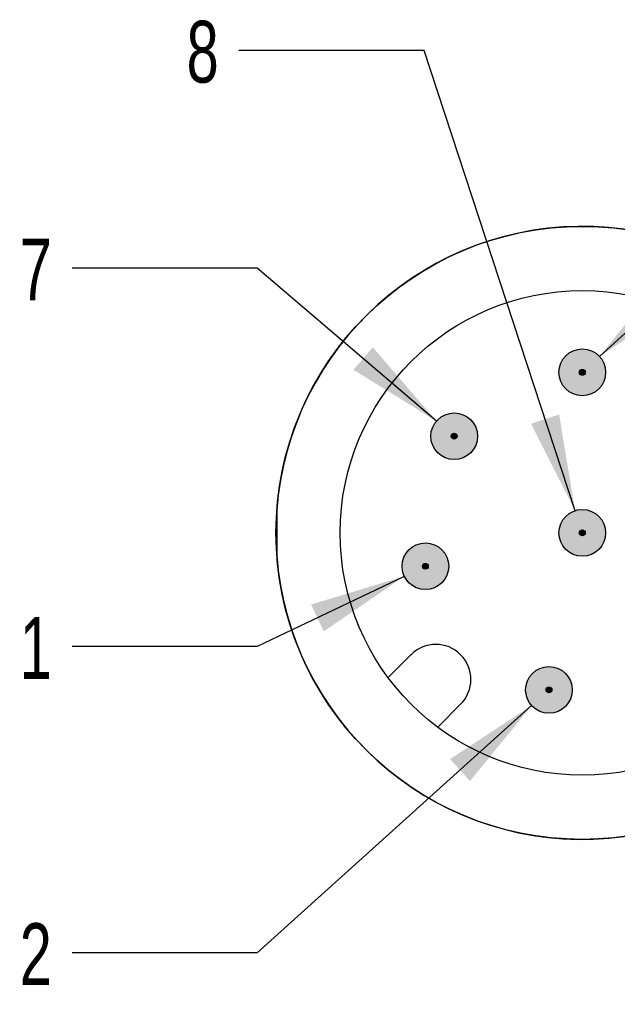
# Model space of a CAD drawing. Header units: millimetres. Extents: x 6 to 273, y 6 to 210.
# Tile 4 of 8: x 182 to 202, y 38 to 72. Entities that reach past the tile are written whole.
import ezdxf

# ---------------------------------------------------------------- set-up
doc = ezdxf.new("R2010")
doc.units = ezdxf.units.MM
doc.linetypes.add('SLD-Solid', pattern=[0])
doc.layers.add('DIMENSIONS', color=140, linetype='SLD-Solid', lineweight=25)
doc.layers.add('HATCH', color=6, linetype='SLD-Solid')
doc.layers.add('SLD-DEFPOINTS', color=7, linetype='Continuous')
doc.styles.add('SLDTEXTSTYLE0', font='TXT', dxfattribs={"width": 0.7})
doc.dimstyles.new('SLDDIMSTYLE5', dxfattribs={"dimtxt": 2.158008, "dimasz": 3.302, "dimexe": 0, "dimexo": 0.0625, "dimgap": 0.539502, "dimtad": 0, "dimtih": 1, "dimtoh": 1, "dimdec": 1, "dimlfac": 0.5, "dimrnd": 1e-09, "dimzin": 12, "dimdsep": 46, "dimtxsty": 'SLDTEXTSTYLE0', "dimsah": 1, "dimcen": 0, "dimadec": 0, "dimazin": 3, "dimtfac": 1, "dimtdec": 1, "dimtofl": 0, "dimtmove": 0, "dimatfit": 3, "dimfxl": 0, "dimfrac": 2, "dimtolj": 1, "dimtzin": 12, "dimarcsym": 0})

# ---------------------------------------------------------------- blocks, each defined once
blk = doc.blocks.new('_D_8')
at = {"layer": 'DIMENSIONS'}
for p, q in [((199.339, 48.296), (189.936, 39.825)), ((189.936, 39.825), (183.586, 39.825))]:
    blk.add_line(p, q, dxfattribs=at)
blk.add_solid([(199.339, 48.296), (196.545, 46.463), (197.225, 45.708)], dxfattribs=at)
at = {"layer": 'DIMENSIONS', "insert": (181.79, 40.839), "char_height": 2.117, "attachment_point": 1, "style": 'SLDTEXTSTYLE0'}
blk.add_mtext('2', dxfattribs=at)
blk = doc.blocks.new('_D_9')
at = {"layer": 'DIMENSIONS'}
for p, q in [((194.975, 52.722), (189.936, 50.314)), ((189.936, 50.314), (183.586, 50.314))]:
    blk.add_line(p, q, dxfattribs=at)
blk.add_solid([(194.975, 52.722), (191.777, 51.757), (192.215, 50.84)], dxfattribs=at)
at = {"layer": 'DIMENSIONS', "insert": (181.79, 51.327), "char_height": 2.117, "attachment_point": 1, "style": 'SLDTEXTSTYLE0'}
blk.add_mtext('1', dxfattribs=at)
blk = doc.blocks.new('_D_13')
at = {"layer": 'DIMENSIONS'}
for p, q in [((201.666, 60.252), (213.097, 70.74)), ((213.097, 70.74), (219.447, 70.74))]:
    blk.add_line(p, q, dxfattribs=at)
blk.add_solid([(201.666, 60.252), (204.442, 62.11), (203.756, 62.858)], dxfattribs=at)
at = {"layer": 'DIMENSIONS', "insert": (219.447, 71.754), "char_height": 2.117, "attachment_point": 1, "style": 'SLDTEXTSTYLE0'}
blk.add_mtext('6', dxfattribs=at)
blk = doc.blocks.new('_D_14')
at = {"layer": 'DIMENSIONS'}
for p, q in [((189.936, 63.277), (183.586, 63.277)), ((196.075, 58.04), (189.936, 63.277))]:
    blk.add_line(p, q, dxfattribs=at)
blk.add_solid([(196.075, 58.04), (193.893, 60.569), (193.233, 59.796)], dxfattribs=at)
at = {"layer": 'DIMENSIONS', "insert": (181.79, 64.291), "char_height": 2.117, "attachment_point": 1, "style": 'SLDTEXTSTYLE0'}
blk.add_mtext('7', dxfattribs=at)
blk = doc.blocks.new('_D_15')
at = {"layer": 'DIMENSIONS'}
for p, q in [((195.656, 70.74), (189.306, 70.74)), ((200.827, 54.971), (195.656, 70.74))]:
    blk.add_line(p, q, dxfattribs=at)
blk.add_solid([(200.827, 54.971), (200.281, 58.267), (199.315, 57.95)], dxfattribs=at)
at = {"layer": 'DIMENSIONS', "insert": (187.511, 71.754), "char_height": 2.117, "attachment_point": 1, "style": 'SLDTEXTSTYLE0'}
blk.add_mtext('8', dxfattribs=at)

msp = doc.modelspace()

# ---------------------------------------------------------------- hatches: boundary and pattern name
at = {"layer": 'HATCH'}
h = msp.add_hatch(color=256, dxfattribs=at)
h.paths.add_polyline_path([(201.176, 59.711), (201.176, 59.716), (201.176, 59.721), (201.175, 59.727), (201.174, 59.732), (201.173, 59.737), (201.171, 59.742), (201.17, 59.747), (201.168, 59.752), (201.165, 59.757), (201.163, 59.762), (201.16, 59.766), (201.157, 59.77), (201.153, 59.775), (201.15, 59.779), (201.146, 59.782), (201.142, 59.786), (201.138, 59.789), (201.134, 59.793), (201.129, 59.796), (201.125, 59.798), (201.12, 59.801), (201.115, 59.803), (201.11, 59.805), (201.105, 59.807), (201.1, 59.808), (201.095, 59.809), (201.09, 59.81), (201.084, 59.811), (201.079, 59.811), (201.074, 59.811), (201.068, 59.811), (201.063, 59.81), (201.058, 59.809), (201.053, 59.808), (201.048, 59.807), (201.043, 59.805), (201.038, 59.803), (201.033, 59.801), (201.028, 59.798), (201.023, 59.796), (201.019, 59.793), (201.015, 59.789), (201.011, 59.786), (201.007, 59.782), (201.003, 59.779), (200.999, 59.775), (200.996, 59.77), (200.993, 59.766), (200.99, 59.762), (200.988, 59.757), (200.985, 59.752), (200.983, 59.747), (200.982, 59.742), (200.98, 59.737), (200.979, 59.732), (200.978, 59.727), (200.977, 59.721), (200.977, 59.716), (200.976, 59.711), (200.977, 59.705), (200.977, 59.7), (200.978, 59.695), (200.979, 59.69), (200.98, 59.685), (200.982, 59.679), (200.983, 59.674), (200.985, 59.669), (200.988, 59.665), (200.99, 59.66), (200.993, 59.656), (200.996, 59.651), (200.999, 59.647), (201.003, 59.643), (201.007, 59.639), (201.011, 59.636), (201.015, 59.632), (201.019, 59.629), (201.023, 59.626), (201.028, 59.623), (201.033, 59.621), (201.038, 59.619), (201.043, 59.617), (201.048, 59.615), (201.053, 59.614), (201.058, 59.613), (201.063, 59.612), (201.068, 59.611), (201.074, 59.611), (201.079, 59.611), (201.084, 59.611), (201.09, 59.612), (201.095, 59.613), (201.1, 59.614), (201.105, 59.615), (201.11, 59.617), (201.115, 59.619), (201.12, 59.621), (201.125, 59.623), (201.129, 59.626), (201.134, 59.629), (201.138, 59.632), (201.142, 59.636), (201.146, 59.639), (201.15, 59.643), (201.153, 59.647), (201.157, 59.651), (201.16, 59.656), (201.163, 59.66), (201.165, 59.665), (201.168, 59.669), (201.17, 59.674), (201.171, 59.679), (201.173, 59.685), (201.174, 59.69), (201.175, 59.695), (201.176, 59.7), (201.176, 59.705)], flags=0)
h.paths.add_polyline_path([(201.872, 59.626), (201.875, 59.668), (201.876, 59.711), (201.875, 59.753), (201.872, 59.796), (201.866, 59.838), (201.858, 59.88), (201.848, 59.921), (201.836, 59.962), (201.822, 60.002), (201.805, 60.041), (201.786, 60.08), (201.766, 60.117), (201.743, 60.153), (201.719, 60.188), (201.692, 60.221), (201.664, 60.253), (201.635, 60.284), (201.603, 60.313), (201.57, 60.34), (201.536, 60.365), (201.501, 60.389), (201.464, 60.411), (201.426, 60.43), (201.388, 60.448), (201.348, 60.463), (201.307, 60.477), (201.266, 60.488), (201.225, 60.497), (201.183, 60.504), (201.14, 60.508), (201.098, 60.511), (201.055, 60.511), (201.013, 60.508), (200.97, 60.504), (200.928, 60.497), (200.887, 60.488), (200.845, 60.477), (200.805, 60.463), (200.765, 60.448), (200.727, 60.43), (200.689, 60.411), (200.652, 60.389), (200.617, 60.365), (200.582, 60.34), (200.55, 60.313), (200.518, 60.284), (200.489, 60.253), (200.461, 60.221), (200.434, 60.188), (200.41, 60.153), (200.387, 60.117), (200.367, 60.08), (200.348, 60.041), (200.331, 60.002), (200.317, 59.962), (200.305, 59.921), (200.295, 59.88), (200.287, 59.838), (200.281, 59.796), (200.278, 59.753), (200.276, 59.711), (200.278, 59.668), (200.281, 59.626), (200.287, 59.584), (200.295, 59.542), (200.305, 59.5), (200.317, 59.46), (200.331, 59.419), (200.348, 59.38), (200.367, 59.342), (200.387, 59.305), (200.41, 59.269), (200.434, 59.234), (200.461, 59.2), (200.489, 59.168), (200.518, 59.138), (200.55, 59.109), (200.582, 59.082), (200.617, 59.056), (200.652, 59.033), (200.689, 59.011), (200.727, 58.991), (200.765, 58.974), (200.805, 58.958), (200.845, 58.945), (200.887, 58.934), (200.928, 58.925), (200.97, 58.918), (201.013, 58.913), (201.055, 58.911), (201.098, 58.911), (201.14, 58.913), (201.183, 58.918), (201.225, 58.925), (201.266, 58.934), (201.307, 58.945), (201.348, 58.958), (201.388, 58.974), (201.426, 58.991), (201.464, 59.011), (201.501, 59.033), (201.536, 59.056), (201.57, 59.082), (201.603, 59.109), (201.635, 59.138), (201.664, 59.168), (201.692, 59.2), (201.719, 59.234), (201.743, 59.269), (201.766, 59.305), (201.786, 59.342), (201.805, 59.38), (201.822, 59.419), (201.836, 59.46), (201.848, 59.5), (201.858, 59.542), (201.866, 59.584)], flags=0)
for points in [[(201.176, 59.7), (201.176, 59.705), (201.176, 59.711), (201.176, 59.716), (201.176, 59.721), (201.175, 59.727), (201.174, 59.732), (201.173, 59.737), (201.171, 59.742), (201.17, 59.747), (201.168, 59.752), (201.165, 59.757), (201.163, 59.762), (201.16, 59.766), (201.157, 59.77), (201.153, 59.775), (201.15, 59.779), (201.146, 59.782), (201.142, 59.786), (201.138, 59.789), (201.134, 59.793), (201.129, 59.796), (201.125, 59.798), (201.12, 59.801), (201.115, 59.803), (201.11, 59.805), (201.105, 59.807), (201.1, 59.808), (201.095, 59.809), (201.09, 59.81), (201.084, 59.811), (201.079, 59.811), (201.074, 59.811), (201.068, 59.811), (201.063, 59.81), (201.058, 59.809), (201.053, 59.808), (201.048, 59.807), (201.043, 59.805), (201.038, 59.803), (201.033, 59.801), (201.028, 59.798), (201.023, 59.796), (201.019, 59.793), (201.015, 59.789), (201.011, 59.786), (201.007, 59.782), (201.003, 59.779), (200.999, 59.775), (200.996, 59.77), (200.993, 59.766), (200.99, 59.762), (200.988, 59.757), (200.985, 59.752), (200.983, 59.747), (200.982, 59.742), (200.98, 59.737), (200.979, 59.732), (200.978, 59.727), (200.977, 59.721), (200.977, 59.716), (200.976, 59.711), (200.977, 59.705), (200.977, 59.7), (200.978, 59.695), (200.979, 59.69), (200.98, 59.685), (200.982, 59.679), (200.983, 59.674), (200.985, 59.669), (200.988, 59.665), (200.99, 59.66), (200.993, 59.656), (200.996, 59.651), (200.999, 59.647), (201.003, 59.643), (201.007, 59.639), (201.011, 59.636), (201.015, 59.632), (201.019, 59.629), (201.023, 59.626), (201.028, 59.623), (201.033, 59.621), (201.038, 59.619), (201.043, 59.617), (201.048, 59.615), (201.053, 59.614), (201.058, 59.613), (201.063, 59.612), (201.068, 59.611), (201.074, 59.611), (201.079, 59.611), (201.084, 59.611), (201.09, 59.612), (201.095, 59.613), (201.1, 59.614), (201.105, 59.615), (201.11, 59.617), (201.115, 59.619), (201.12, 59.621), (201.125, 59.623), (201.129, 59.626), (201.134, 59.629), (201.138, 59.632), (201.142, 59.636), (201.146, 59.639), (201.15, 59.643), (201.153, 59.647), (201.157, 59.651), (201.16, 59.656), (201.163, 59.66), (201.165, 59.665), (201.168, 59.669), (201.17, 59.674), (201.171, 59.679), (201.173, 59.685), (201.174, 59.69), (201.175, 59.695)], [(196.783, 57.51), (196.784, 57.515), (196.784, 57.521), (196.784, 57.526), (196.783, 57.531), (196.783, 57.537), (196.782, 57.542), (196.78, 57.547), (196.779, 57.552), (196.777, 57.557), (196.775, 57.562), (196.773, 57.567), (196.77, 57.572), (196.767, 57.576), (196.764, 57.58), (196.761, 57.585), (196.757, 57.589), (196.754, 57.592), (196.75, 57.596), (196.746, 57.599), (196.741, 57.603), (196.737, 57.606), (196.732, 57.608), (196.728, 57.611), (196.723, 57.613), (196.718, 57.615), (196.713, 57.617), (196.708, 57.618), (196.702, 57.619), (196.697, 57.62), (196.692, 57.62), (196.687, 57.621), (196.681, 57.621), (196.676, 57.62), (196.671, 57.62), (196.665, 57.619), (196.66, 57.618), (196.655, 57.617), (196.65, 57.615), (196.645, 57.613), (196.64, 57.611), (196.635, 57.608), (196.631, 57.606), (196.626, 57.603), (196.622, 57.599), (196.618, 57.596), (196.614, 57.592), (196.61, 57.589), (196.607, 57.585), (196.604, 57.58), (196.601, 57.576), (196.598, 57.572), (196.595, 57.567), (196.593, 57.562), (196.591, 57.557), (196.589, 57.552), (196.587, 57.547), (196.586, 57.542), (196.585, 57.537), (196.585, 57.531), (196.584, 57.526), (196.584, 57.521), (196.584, 57.515), (196.585, 57.51), (196.585, 57.505), (196.586, 57.5), (196.587, 57.494), (196.589, 57.489), (196.591, 57.484), (196.593, 57.479), (196.595, 57.475), (196.598, 57.47), (196.601, 57.466), (196.604, 57.461), (196.607, 57.457), (196.61, 57.453), (196.614, 57.449), (196.618, 57.446), (196.622, 57.442), (196.626, 57.439), (196.631, 57.436), (196.635, 57.433), (196.64, 57.431), (196.645, 57.429), (196.65, 57.427), (196.655, 57.425), (196.66, 57.424), (196.665, 57.423), (196.671, 57.422), (196.676, 57.421), (196.681, 57.421), (196.687, 57.421), (196.692, 57.421), (196.697, 57.422), (196.702, 57.423), (196.708, 57.424), (196.713, 57.425), (196.718, 57.427), (196.723, 57.429), (196.728, 57.431), (196.732, 57.433), (196.737, 57.436), (196.741, 57.439), (196.746, 57.442), (196.75, 57.446), (196.754, 57.449), (196.757, 57.453), (196.761, 57.457), (196.764, 57.461), (196.767, 57.466), (196.77, 57.47), (196.773, 57.475), (196.775, 57.479), (196.777, 57.484), (196.779, 57.489), (196.78, 57.494), (196.782, 57.5), (196.783, 57.505)], [(201.176, 54.2), (201.176, 54.205), (201.176, 54.211), (201.176, 54.216), (201.176, 54.221), (201.175, 54.227), (201.174, 54.232), (201.173, 54.237), (201.171, 54.242), (201.17, 54.247), (201.168, 54.252), (201.165, 54.257), (201.163, 54.262), (201.16, 54.266), (201.157, 54.27), (201.153, 54.275), (201.15, 54.279), (201.146, 54.282), (201.142, 54.286), (201.138, 54.289), (201.134, 54.293), (201.129, 54.296), (201.125, 54.298), (201.12, 54.301), (201.115, 54.303), (201.11, 54.305), (201.105, 54.307), (201.1, 54.308), (201.095, 54.309), (201.09, 54.31), (201.084, 54.311), (201.079, 54.311), (201.074, 54.311), (201.068, 54.311), (201.063, 54.31), (201.058, 54.309), (201.053, 54.308), (201.048, 54.307), (201.043, 54.305), (201.038, 54.303), (201.033, 54.301), (201.028, 54.298), (201.023, 54.296), (201.019, 54.293), (201.015, 54.289), (201.011, 54.286), (201.007, 54.282), (201.003, 54.279), (200.999, 54.275), (200.996, 54.27), (200.993, 54.266), (200.99, 54.262), (200.988, 54.257), (200.985, 54.252), (200.983, 54.247), (200.982, 54.242), (200.98, 54.237), (200.979, 54.232), (200.978, 54.227), (200.977, 54.221), (200.977, 54.216), (200.976, 54.211), (200.977, 54.205), (200.977, 54.2), (200.978, 54.195), (200.979, 54.19), (200.98, 54.185), (200.982, 54.179), (200.983, 54.174), (200.985, 54.169), (200.988, 54.165), (200.99, 54.16), (200.993, 54.156), (200.996, 54.151), (200.999, 54.147), (201.003, 54.143), (201.007, 54.139), (201.011, 54.136), (201.015, 54.132), (201.019, 54.129), (201.023, 54.126), (201.028, 54.123), (201.033, 54.121), (201.038, 54.119), (201.043, 54.117), (201.048, 54.115), (201.053, 54.114), (201.058, 54.113), (201.063, 54.112), (201.068, 54.111), (201.074, 54.111), (201.079, 54.111), (201.084, 54.111), (201.09, 54.112), (201.095, 54.113), (201.1, 54.114), (201.105, 54.115), (201.11, 54.117), (201.115, 54.119), (201.12, 54.121), (201.125, 54.123), (201.129, 54.126), (201.134, 54.129), (201.138, 54.132), (201.142, 54.136), (201.146, 54.139), (201.15, 54.143), (201.153, 54.147), (201.157, 54.151), (201.16, 54.156), (201.163, 54.16), (201.165, 54.165), (201.168, 54.169), (201.17, 54.174), (201.171, 54.179), (201.173, 54.185), (201.174, 54.19), (201.175, 54.195)], [(195.796, 53.057), (195.796, 53.062), (195.797, 53.067), (195.796, 53.073), (195.796, 53.078), (195.795, 53.083), (195.794, 53.088), (195.793, 53.094), (195.792, 53.099), (195.79, 53.104), (195.788, 53.109), (195.785, 53.113), (195.783, 53.118), (195.78, 53.123), (195.777, 53.127), (195.774, 53.131), (195.77, 53.135), (195.766, 53.139), (195.762, 53.143), (195.758, 53.146), (195.754, 53.149), (195.75, 53.152), (195.745, 53.155), (195.74, 53.157), (195.736, 53.159), (195.731, 53.161), (195.726, 53.163), (195.72, 53.164), (195.715, 53.166), (195.71, 53.166), (195.705, 53.167), (195.699, 53.167), (195.694, 53.167), (195.689, 53.167), (195.683, 53.166), (195.678, 53.166), (195.673, 53.164), (195.668, 53.163), (195.663, 53.161), (195.658, 53.159), (195.653, 53.157), (195.648, 53.155), (195.644, 53.152), (195.639, 53.149), (195.635, 53.146), (195.631, 53.143), (195.627, 53.139), (195.623, 53.135), (195.62, 53.131), (195.616, 53.127), (195.613, 53.123), (195.61, 53.118), (195.608, 53.113), (195.606, 53.109), (195.603, 53.104), (195.602, 53.099), (195.6, 53.094), (195.599, 53.088), (195.598, 53.083), (195.597, 53.078), (195.597, 53.073), (195.597, 53.067), (195.597, 53.062), (195.597, 53.057), (195.598, 53.051), (195.599, 53.046), (195.6, 53.041), (195.602, 53.036), (195.603, 53.031), (195.606, 53.026), (195.608, 53.021), (195.61, 53.017), (195.613, 53.012), (195.616, 53.008), (195.62, 53.003), (195.623, 52.999), (195.627, 52.996), (195.631, 52.992), (195.635, 52.989), (195.639, 52.985), (195.644, 52.983), (195.648, 52.98), (195.653, 52.977), (195.658, 52.975), (195.663, 52.973), (195.668, 52.972), (195.673, 52.97), (195.678, 52.969), (195.683, 52.968), (195.689, 52.968), (195.694, 52.967), (195.699, 52.967), (195.705, 52.968), (195.71, 52.968), (195.715, 52.969), (195.72, 52.97), (195.726, 52.972), (195.731, 52.973), (195.736, 52.975), (195.74, 52.977), (195.745, 52.98), (195.75, 52.983), (195.754, 52.985), (195.758, 52.989), (195.762, 52.992), (195.766, 52.996), (195.77, 52.999), (195.774, 53.003), (195.777, 53.008), (195.78, 53.012), (195.783, 53.017), (195.785, 53.021), (195.788, 53.026), (195.79, 53.031), (195.792, 53.036), (195.793, 53.041), (195.794, 53.046), (195.795, 53.051)], [(200.032, 48.82), (200.033, 48.826), (200.033, 48.831), (200.033, 48.836), (200.032, 48.842), (200.032, 48.847), (200.031, 48.852), (200.029, 48.857), (200.028, 48.862), (200.026, 48.867), (200.024, 48.872), (200.022, 48.877), (200.019, 48.882), (200.016, 48.886), (200.013, 48.891), (200.01, 48.895), (200.006, 48.899), (200.003, 48.903), (199.999, 48.906), (199.995, 48.91), (199.99, 48.913), (199.986, 48.916), (199.981, 48.918), (199.977, 48.921), (199.972, 48.923), (199.967, 48.925), (199.962, 48.927), (199.957, 48.928), (199.951, 48.929), (199.946, 48.93), (199.941, 48.931), (199.936, 48.931), (199.93, 48.931), (199.925, 48.931), (199.92, 48.93), (199.914, 48.929), (199.909, 48.928), (199.904, 48.927), (199.899, 48.925), (199.894, 48.923), (199.889, 48.921), (199.884, 48.918), (199.88, 48.916), (199.875, 48.913), (199.871, 48.91), (199.867, 48.906), (199.863, 48.903), (199.859, 48.899), (199.856, 48.895), (199.853, 48.891), (199.85, 48.886), (199.847, 48.882), (199.844, 48.877), (199.842, 48.872), (199.84, 48.867), (199.838, 48.862), (199.836, 48.857), (199.835, 48.852), (199.834, 48.847), (199.833, 48.842), (199.833, 48.836), (199.833, 48.831), (199.833, 48.826), (199.833, 48.82), (199.834, 48.815), (199.835, 48.81), (199.836, 48.805), (199.838, 48.8), (199.84, 48.795), (199.842, 48.79), (199.844, 48.785), (199.847, 48.78), (199.85, 48.776), (199.853, 48.771), (199.856, 48.767), (199.859, 48.763), (199.863, 48.759), (199.867, 48.756), (199.871, 48.752), (199.875, 48.749), (199.88, 48.746), (199.884, 48.744), (199.889, 48.741), (199.894, 48.739), (199.899, 48.737), (199.904, 48.735), (199.909, 48.734), (199.914, 48.733), (199.92, 48.732), (199.925, 48.731), (199.93, 48.731), (199.936, 48.731), (199.941, 48.731), (199.946, 48.732), (199.951, 48.733), (199.957, 48.734), (199.962, 48.735), (199.967, 48.737), (199.972, 48.739), (199.977, 48.741), (199.981, 48.744), (199.986, 48.746), (199.99, 48.749), (199.995, 48.752), (199.999, 48.756), (200.003, 48.759), (200.006, 48.763), (200.01, 48.767), (200.013, 48.771), (200.016, 48.776), (200.019, 48.78), (200.022, 48.785), (200.024, 48.79), (200.026, 48.795), (200.028, 48.8), (200.029, 48.805), (200.031, 48.81), (200.032, 48.815)]]:
    msp.add_hatch(color=256, dxfattribs=at).paths.add_polyline_path(points, flags=0)
h = msp.add_hatch(color=256, dxfattribs=at)
h.paths.add_polyline_path([(196.784, 57.521), (196.784, 57.526), (196.783, 57.531), (196.783, 57.537), (196.782, 57.542), (196.78, 57.547), (196.779, 57.552), (196.777, 57.557), (196.775, 57.562), (196.773, 57.567), (196.77, 57.572), (196.767, 57.576), (196.764, 57.58), (196.761, 57.585), (196.757, 57.589), (196.754, 57.592), (196.75, 57.596), (196.746, 57.599), (196.741, 57.603), (196.737, 57.606), (196.732, 57.608), (196.728, 57.611), (196.723, 57.613), (196.718, 57.615), (196.713, 57.617), (196.708, 57.618), (196.702, 57.619), (196.697, 57.62), (196.692, 57.62), (196.687, 57.621), (196.681, 57.621), (196.676, 57.62), (196.671, 57.62), (196.665, 57.619), (196.66, 57.618), (196.655, 57.617), (196.65, 57.615), (196.645, 57.613), (196.64, 57.611), (196.635, 57.608), (196.631, 57.606), (196.626, 57.603), (196.622, 57.599), (196.618, 57.596), (196.614, 57.592), (196.61, 57.589), (196.607, 57.585), (196.604, 57.58), (196.601, 57.576), (196.598, 57.572), (196.595, 57.567), (196.593, 57.562), (196.591, 57.557), (196.589, 57.552), (196.587, 57.547), (196.586, 57.542), (196.585, 57.537), (196.585, 57.531), (196.584, 57.526), (196.584, 57.521), (196.584, 57.515), (196.585, 57.51), (196.585, 57.505), (196.586, 57.5), (196.587, 57.494), (196.589, 57.489), (196.591, 57.484), (196.593, 57.479), (196.595, 57.475), (196.598, 57.47), (196.601, 57.466), (196.604, 57.461), (196.607, 57.457), (196.61, 57.453), (196.614, 57.449), (196.618, 57.446), (196.622, 57.442), (196.626, 57.439), (196.631, 57.436), (196.635, 57.433), (196.64, 57.431), (196.645, 57.429), (196.65, 57.427), (196.655, 57.425), (196.66, 57.424), (196.665, 57.423), (196.671, 57.422), (196.676, 57.421), (196.681, 57.421), (196.687, 57.421), (196.692, 57.421), (196.697, 57.422), (196.702, 57.423), (196.708, 57.424), (196.713, 57.425), (196.718, 57.427), (196.723, 57.429), (196.728, 57.431), (196.732, 57.433), (196.737, 57.436), (196.741, 57.439), (196.746, 57.442), (196.75, 57.446), (196.754, 57.449), (196.757, 57.453), (196.761, 57.457), (196.764, 57.461), (196.767, 57.466), (196.77, 57.47), (196.773, 57.475), (196.775, 57.479), (196.777, 57.484), (196.779, 57.489), (196.78, 57.494), (196.782, 57.5), (196.783, 57.505), (196.783, 57.51), (196.784, 57.515)], flags=0)
h.paths.add_polyline_path([(197.479, 57.436), (197.483, 57.478), (197.484, 57.521), (197.483, 57.563), (197.479, 57.606), (197.474, 57.648), (197.466, 57.69), (197.456, 57.731), (197.443, 57.772), (197.429, 57.812), (197.412, 57.851), (197.394, 57.89), (197.373, 57.927), (197.351, 57.963), (197.326, 57.998), (197.3, 58.031), (197.272, 58.063), (197.242, 58.094), (197.211, 58.123), (197.178, 58.15), (197.144, 58.175), (197.108, 58.199), (197.072, 58.221), (197.034, 58.24), (196.995, 58.258), (196.955, 58.273), (196.915, 58.287), (196.874, 58.298), (196.832, 58.307), (196.79, 58.314), (196.748, 58.318), (196.705, 58.321), (196.663, 58.321), (196.62, 58.318), (196.578, 58.314), (196.536, 58.307), (196.494, 58.298), (196.453, 58.287), (196.413, 58.273), (196.373, 58.258), (196.334, 58.24), (196.296, 58.221), (196.26, 58.199), (196.224, 58.175), (196.19, 58.15), (196.157, 58.123), (196.126, 58.094), (196.096, 58.063), (196.068, 58.031), (196.042, 57.998), (196.017, 57.963), (195.995, 57.927), (195.974, 57.89), (195.955, 57.851), (195.939, 57.812), (195.924, 57.772), (195.912, 57.731), (195.902, 57.69), (195.894, 57.648), (195.888, 57.606), (195.885, 57.563), (195.884, 57.521), (195.885, 57.478), (195.888, 57.436), (195.894, 57.394), (195.902, 57.352), (195.912, 57.31), (195.924, 57.27), (195.939, 57.229), (195.955, 57.19), (195.974, 57.152), (195.995, 57.115), (196.017, 57.079), (196.042, 57.044), (196.068, 57.01), (196.096, 56.978), (196.126, 56.948), (196.157, 56.919), (196.19, 56.892), (196.224, 56.866), (196.26, 56.843), (196.296, 56.821), (196.334, 56.801), (196.373, 56.784), (196.413, 56.768), (196.453, 56.755), (196.494, 56.744), (196.536, 56.735), (196.578, 56.728), (196.62, 56.723), (196.663, 56.721), (196.705, 56.721), (196.748, 56.723), (196.79, 56.728), (196.832, 56.735), (196.874, 56.744), (196.915, 56.755), (196.955, 56.768), (196.995, 56.784), (197.034, 56.801), (197.072, 56.821), (197.108, 56.843), (197.144, 56.866), (197.178, 56.892), (197.211, 56.919), (197.242, 56.948), (197.272, 56.978), (197.3, 57.01), (197.326, 57.044), (197.351, 57.079), (197.373, 57.115), (197.394, 57.152), (197.412, 57.19), (197.429, 57.229), (197.443, 57.27), (197.456, 57.31), (197.466, 57.352), (197.474, 57.394)], flags=0)
h = msp.add_hatch(color=256, dxfattribs=at)
h.paths.add_polyline_path([(201.176, 54.211), (201.176, 54.216), (201.176, 54.221), (201.175, 54.227), (201.174, 54.232), (201.173, 54.237), (201.171, 54.242), (201.17, 54.247), (201.168, 54.252), (201.165, 54.257), (201.163, 54.262), (201.16, 54.266), (201.157, 54.27), (201.153, 54.275), (201.15, 54.279), (201.146, 54.282), (201.142, 54.286), (201.138, 54.289), (201.134, 54.293), (201.129, 54.296), (201.125, 54.298), (201.12, 54.301), (201.115, 54.303), (201.11, 54.305), (201.105, 54.307), (201.1, 54.308), (201.095, 54.309), (201.09, 54.31), (201.084, 54.311), (201.079, 54.311), (201.074, 54.311), (201.068, 54.311), (201.063, 54.31), (201.058, 54.309), (201.053, 54.308), (201.048, 54.307), (201.043, 54.305), (201.038, 54.303), (201.033, 54.301), (201.028, 54.298), (201.023, 54.296), (201.019, 54.293), (201.015, 54.289), (201.011, 54.286), (201.007, 54.282), (201.003, 54.279), (200.999, 54.275), (200.996, 54.27), (200.993, 54.266), (200.99, 54.262), (200.988, 54.257), (200.985, 54.252), (200.983, 54.247), (200.982, 54.242), (200.98, 54.237), (200.979, 54.232), (200.978, 54.227), (200.977, 54.221), (200.977, 54.216), (200.976, 54.211), (200.977, 54.205), (200.977, 54.2), (200.978, 54.195), (200.979, 54.19), (200.98, 54.185), (200.982, 54.179), (200.983, 54.174), (200.985, 54.169), (200.988, 54.165), (200.99, 54.16), (200.993, 54.156), (200.996, 54.151), (200.999, 54.147), (201.003, 54.143), (201.007, 54.139), (201.011, 54.136), (201.015, 54.132), (201.019, 54.129), (201.023, 54.126), (201.028, 54.123), (201.033, 54.121), (201.038, 54.119), (201.043, 54.117), (201.048, 54.115), (201.053, 54.114), (201.058, 54.113), (201.063, 54.112), (201.068, 54.111), (201.074, 54.111), (201.079, 54.111), (201.084, 54.111), (201.09, 54.112), (201.095, 54.113), (201.1, 54.114), (201.105, 54.115), (201.11, 54.117), (201.115, 54.119), (201.12, 54.121), (201.125, 54.123), (201.129, 54.126), (201.134, 54.129), (201.138, 54.132), (201.142, 54.136), (201.146, 54.139), (201.15, 54.143), (201.153, 54.147), (201.157, 54.151), (201.16, 54.156), (201.163, 54.16), (201.165, 54.165), (201.168, 54.169), (201.17, 54.174), (201.171, 54.179), (201.173, 54.185), (201.174, 54.19), (201.175, 54.195), (201.176, 54.2), (201.176, 54.205)], flags=0)
h.paths.add_polyline_path([(201.872, 54.126), (201.875, 54.168), (201.876, 54.211), (201.875, 54.253), (201.872, 54.296), (201.866, 54.338), (201.858, 54.38), (201.848, 54.421), (201.836, 54.462), (201.822, 54.502), (201.805, 54.541), (201.786, 54.58), (201.766, 54.617), (201.743, 54.653), (201.719, 54.688), (201.692, 54.721), (201.664, 54.753), (201.635, 54.784), (201.603, 54.813), (201.57, 54.84), (201.536, 54.865), (201.501, 54.889), (201.464, 54.911), (201.426, 54.93), (201.388, 54.948), (201.348, 54.963), (201.307, 54.977), (201.266, 54.988), (201.225, 54.997), (201.183, 55.004), (201.14, 55.008), (201.098, 55.011), (201.055, 55.011), (201.013, 55.008), (200.97, 55.004), (200.928, 54.997), (200.887, 54.988), (200.845, 54.977), (200.805, 54.963), (200.765, 54.948), (200.727, 54.93), (200.689, 54.911), (200.652, 54.889), (200.617, 54.865), (200.582, 54.84), (200.55, 54.813), (200.518, 54.784), (200.489, 54.753), (200.461, 54.721), (200.434, 54.688), (200.41, 54.653), (200.387, 54.617), (200.367, 54.58), (200.348, 54.541), (200.331, 54.502), (200.317, 54.462), (200.305, 54.421), (200.295, 54.38), (200.287, 54.338), (200.281, 54.296), (200.278, 54.253), (200.276, 54.211), (200.278, 54.168), (200.281, 54.126), (200.287, 54.084), (200.295, 54.042), (200.305, 54), (200.317, 53.96), (200.331, 53.919), (200.348, 53.88), (200.367, 53.842), (200.387, 53.805), (200.41, 53.769), (200.434, 53.734), (200.461, 53.7), (200.489, 53.668), (200.518, 53.638), (200.55, 53.609), (200.582, 53.582), (200.617, 53.556), (200.652, 53.533), (200.689, 53.511), (200.727, 53.491), (200.765, 53.474), (200.805, 53.458), (200.845, 53.445), (200.887, 53.434), (200.928, 53.425), (200.97, 53.418), (201.013, 53.413), (201.055, 53.411), (201.098, 53.411), (201.14, 53.413), (201.183, 53.418), (201.225, 53.425), (201.266, 53.434), (201.307, 53.445), (201.348, 53.458), (201.388, 53.474), (201.426, 53.491), (201.464, 53.511), (201.501, 53.533), (201.536, 53.556), (201.57, 53.582), (201.603, 53.609), (201.635, 53.638), (201.664, 53.668), (201.692, 53.7), (201.719, 53.734), (201.743, 53.769), (201.766, 53.805), (201.786, 53.842), (201.805, 53.88), (201.822, 53.919), (201.836, 53.96), (201.848, 54), (201.858, 54.042), (201.866, 54.084)], flags=0)
h = msp.add_hatch(color=256, dxfattribs=at)
h.paths.add_polyline_path([(195.797, 53.067), (195.796, 53.073), (195.796, 53.078), (195.795, 53.083), (195.794, 53.088), (195.793, 53.094), (195.792, 53.099), (195.79, 53.104), (195.788, 53.109), (195.785, 53.113), (195.783, 53.118), (195.78, 53.123), (195.777, 53.127), (195.774, 53.131), (195.77, 53.135), (195.766, 53.139), (195.762, 53.143), (195.758, 53.146), (195.754, 53.149), (195.75, 53.152), (195.745, 53.155), (195.74, 53.157), (195.736, 53.159), (195.731, 53.161), (195.726, 53.163), (195.72, 53.164), (195.715, 53.166), (195.71, 53.166), (195.705, 53.167), (195.699, 53.167), (195.694, 53.167), (195.689, 53.167), (195.683, 53.166), (195.678, 53.166), (195.673, 53.164), (195.668, 53.163), (195.663, 53.161), (195.658, 53.159), (195.653, 53.157), (195.648, 53.155), (195.644, 53.152), (195.639, 53.149), (195.635, 53.146), (195.631, 53.143), (195.627, 53.139), (195.623, 53.135), (195.62, 53.131), (195.616, 53.127), (195.613, 53.123), (195.61, 53.118), (195.608, 53.113), (195.606, 53.109), (195.603, 53.104), (195.602, 53.099), (195.6, 53.094), (195.599, 53.088), (195.598, 53.083), (195.597, 53.078), (195.597, 53.073), (195.597, 53.067), (195.597, 53.062), (195.597, 53.057), (195.598, 53.051), (195.599, 53.046), (195.6, 53.041), (195.602, 53.036), (195.603, 53.031), (195.606, 53.026), (195.608, 53.021), (195.61, 53.017), (195.613, 53.012), (195.616, 53.008), (195.62, 53.003), (195.623, 52.999), (195.627, 52.996), (195.631, 52.992), (195.635, 52.989), (195.639, 52.985), (195.644, 52.983), (195.648, 52.98), (195.653, 52.977), (195.658, 52.975), (195.663, 52.973), (195.668, 52.972), (195.673, 52.97), (195.678, 52.969), (195.683, 52.968), (195.689, 52.968), (195.694, 52.967), (195.699, 52.967), (195.705, 52.968), (195.71, 52.968), (195.715, 52.969), (195.72, 52.97), (195.726, 52.972), (195.731, 52.973), (195.736, 52.975), (195.74, 52.977), (195.745, 52.98), (195.75, 52.983), (195.754, 52.985), (195.758, 52.989), (195.762, 52.992), (195.766, 52.996), (195.77, 52.999), (195.774, 53.003), (195.777, 53.008), (195.78, 53.012), (195.783, 53.017), (195.785, 53.021), (195.788, 53.026), (195.79, 53.031), (195.792, 53.036), (195.793, 53.041), (195.794, 53.046), (195.795, 53.051), (195.796, 53.057), (195.796, 53.062)], flags=0)
h.paths.add_polyline_path([(196.492, 52.982), (196.495, 53.025), (196.497, 53.067), (196.495, 53.11), (196.492, 53.152), (196.486, 53.195), (196.479, 53.236), (196.468, 53.278), (196.456, 53.319), (196.442, 53.359), (196.425, 53.398), (196.407, 53.436), (196.386, 53.473), (196.363, 53.51), (196.339, 53.544), (196.313, 53.578), (196.284, 53.61), (196.255, 53.64), (196.223, 53.669), (196.191, 53.697), (196.156, 53.722), (196.121, 53.745), (196.084, 53.767), (196.046, 53.787), (196.008, 53.804), (195.968, 53.82), (195.928, 53.833), (195.886, 53.844), (195.845, 53.853), (195.803, 53.86), (195.76, 53.865), (195.718, 53.867), (195.675, 53.867), (195.633, 53.865), (195.59, 53.86), (195.548, 53.853), (195.507, 53.844), (195.466, 53.833), (195.425, 53.82), (195.386, 53.804), (195.347, 53.787), (195.309, 53.767), (195.272, 53.745), (195.237, 53.722), (195.203, 53.697), (195.17, 53.669), (195.139, 53.64), (195.109, 53.61), (195.081, 53.578), (195.054, 53.544), (195.03, 53.51), (195.007, 53.473), (194.987, 53.436), (194.968, 53.398), (194.952, 53.359), (194.937, 53.319), (194.925, 53.278), (194.915, 53.236), (194.907, 53.195), (194.901, 53.152), (194.898, 53.11), (194.897, 53.067), (194.898, 53.025), (194.901, 52.982), (194.907, 52.94), (194.915, 52.898), (194.925, 52.857), (194.937, 52.816), (194.952, 52.776), (194.968, 52.737), (194.987, 52.698), (195.007, 52.661), (195.03, 52.625), (195.054, 52.59), (195.081, 52.557), (195.109, 52.525), (195.139, 52.494), (195.17, 52.465), (195.203, 52.438), (195.237, 52.413), (195.272, 52.389), (195.309, 52.367), (195.347, 52.348), (195.386, 52.33), (195.425, 52.315), (195.466, 52.301), (195.507, 52.29), (195.548, 52.281), (195.59, 52.274), (195.633, 52.27), (195.675, 52.268), (195.718, 52.268), (195.76, 52.27), (195.803, 52.274), (195.845, 52.281), (195.886, 52.29), (195.928, 52.301), (195.968, 52.315), (196.008, 52.33), (196.046, 52.348), (196.084, 52.367), (196.121, 52.389), (196.156, 52.413), (196.191, 52.438), (196.223, 52.465), (196.255, 52.494), (196.284, 52.525), (196.313, 52.557), (196.339, 52.59), (196.363, 52.625), (196.386, 52.661), (196.407, 52.698), (196.425, 52.737), (196.442, 52.776), (196.456, 52.816), (196.468, 52.857), (196.479, 52.898), (196.486, 52.94)], flags=0)
h = msp.add_hatch(color=256, dxfattribs=at)
h.paths.add_polyline_path([(200.033, 48.831), (200.033, 48.836), (200.032, 48.842), (200.032, 48.847), (200.031, 48.852), (200.029, 48.857), (200.028, 48.862), (200.026, 48.867), (200.024, 48.872), (200.022, 48.877), (200.019, 48.882), (200.016, 48.886), (200.013, 48.891), (200.01, 48.895), (200.006, 48.899), (200.003, 48.903), (199.999, 48.906), (199.995, 48.91), (199.99, 48.913), (199.986, 48.916), (199.981, 48.918), (199.977, 48.921), (199.972, 48.923), (199.967, 48.925), (199.962, 48.927), (199.957, 48.928), (199.951, 48.929), (199.946, 48.93), (199.941, 48.931), (199.936, 48.931), (199.93, 48.931), (199.925, 48.931), (199.92, 48.93), (199.914, 48.929), (199.909, 48.928), (199.904, 48.927), (199.899, 48.925), (199.894, 48.923), (199.889, 48.921), (199.884, 48.918), (199.88, 48.916), (199.875, 48.913), (199.871, 48.91), (199.867, 48.906), (199.863, 48.903), (199.859, 48.899), (199.856, 48.895), (199.853, 48.891), (199.85, 48.886), (199.847, 48.882), (199.844, 48.877), (199.842, 48.872), (199.84, 48.867), (199.838, 48.862), (199.836, 48.857), (199.835, 48.852), (199.834, 48.847), (199.833, 48.842), (199.833, 48.836), (199.833, 48.831), (199.833, 48.826), (199.833, 48.82), (199.834, 48.815), (199.835, 48.81), (199.836, 48.805), (199.838, 48.8), (199.84, 48.795), (199.842, 48.79), (199.844, 48.785), (199.847, 48.78), (199.85, 48.776), (199.853, 48.771), (199.856, 48.767), (199.859, 48.763), (199.863, 48.759), (199.867, 48.756), (199.871, 48.752), (199.875, 48.749), (199.88, 48.746), (199.884, 48.744), (199.889, 48.741), (199.894, 48.739), (199.899, 48.737), (199.904, 48.735), (199.909, 48.734), (199.914, 48.733), (199.92, 48.732), (199.925, 48.731), (199.93, 48.731), (199.936, 48.731), (199.941, 48.731), (199.946, 48.732), (199.951, 48.733), (199.957, 48.734), (199.962, 48.735), (199.967, 48.737), (199.972, 48.739), (199.977, 48.741), (199.981, 48.744), (199.986, 48.746), (199.99, 48.749), (199.995, 48.752), (199.999, 48.756), (200.003, 48.759), (200.006, 48.763), (200.01, 48.767), (200.013, 48.771), (200.016, 48.776), (200.019, 48.78), (200.022, 48.785), (200.024, 48.79), (200.026, 48.795), (200.028, 48.8), (200.029, 48.805), (200.031, 48.81), (200.032, 48.815), (200.032, 48.82), (200.033, 48.826)], flags=0)
h.paths.add_polyline_path([(200.728, 48.746), (200.732, 48.788), (200.733, 48.831), (200.732, 48.874), (200.728, 48.916), (200.723, 48.958), (200.715, 49), (200.705, 49.041), (200.692, 49.082), (200.678, 49.122), (200.661, 49.162), (200.643, 49.2), (200.622, 49.237), (200.6, 49.273), (200.575, 49.308), (200.549, 49.342), (200.521, 49.374), (200.491, 49.404), (200.46, 49.433), (200.427, 49.46), (200.393, 49.486), (200.357, 49.509), (200.321, 49.531), (200.283, 49.55), (200.244, 49.568), (200.204, 49.584), (200.164, 49.597), (200.123, 49.608), (200.081, 49.617), (200.039, 49.624), (199.997, 49.628), (199.954, 49.631), (199.912, 49.631), (199.869, 49.628), (199.827, 49.624), (199.785, 49.617), (199.743, 49.608), (199.702, 49.597), (199.662, 49.584), (199.622, 49.568), (199.583, 49.55), (199.545, 49.531), (199.509, 49.509), (199.473, 49.486), (199.439, 49.46), (199.406, 49.433), (199.375, 49.404), (199.345, 49.374), (199.317, 49.342), (199.291, 49.308), (199.266, 49.273), (199.244, 49.237), (199.223, 49.2), (199.204, 49.162), (199.188, 49.122), (199.173, 49.082), (199.161, 49.041), (199.151, 49), (199.143, 48.958), (199.137, 48.916), (199.134, 48.874), (199.133, 48.831), (199.134, 48.788), (199.137, 48.746), (199.143, 48.704), (199.151, 48.662), (199.161, 48.621), (199.173, 48.58), (199.188, 48.54), (199.204, 48.5), (199.223, 48.462), (199.244, 48.425), (199.266, 48.389), (199.291, 48.354), (199.317, 48.32), (199.345, 48.288), (199.375, 48.258), (199.406, 48.229), (199.439, 48.202), (199.473, 48.176), (199.509, 48.153), (199.545, 48.131), (199.583, 48.112), (199.622, 48.094), (199.662, 48.078), (199.702, 48.065), (199.743, 48.054), (199.785, 48.045), (199.827, 48.038), (199.869, 48.034), (199.912, 48.031), (199.954, 48.031), (199.997, 48.034), (200.039, 48.038), (200.081, 48.045), (200.123, 48.054), (200.164, 48.065), (200.204, 48.078), (200.244, 48.094), (200.283, 48.112), (200.321, 48.131), (200.357, 48.153), (200.393, 48.176), (200.427, 48.202), (200.46, 48.229), (200.491, 48.258), (200.521, 48.288), (200.549, 48.32), (200.575, 48.354), (200.6, 48.389), (200.622, 48.425), (200.643, 48.462), (200.661, 48.5), (200.678, 48.54), (200.692, 48.58), (200.705, 48.621), (200.715, 48.662), (200.723, 48.704)], flags=0)

# ---------------------------------------------------------------- linework, layer by layer
for p, q in [((190.604, 54.977), (190.604, 53.444)), ((190.576, 54.213), (190.576, 54.211)), ((190.576, 54.211), (190.576, 54.209)), ((194.421, 49.252), (195.207, 50.039)), ((196.905, 48.342), (196.118, 47.555))]:
    msp.add_line(p, q)
for centre, radius in [((201.076, 54.211), 8.3), ((201.076, 59.711), 0.8), ((201.076, 59.711), 0.1), ((196.684, 57.521), 0.8), ((196.684, 57.521), 0.1), ((201.076, 54.211), 0.8), ((201.076, 54.211), 0.1), ((195.697, 53.067), 0.8), ((195.697, 53.067), 0.1), ((199.933, 48.831), 0.8), ((199.933, 48.831), 0.1)]:
    msp.add_circle(centre, radius)
for centre, radius, start, end in [((201.076, 54.211), 10.5, 360, 175.8139), ((201.076, 54.211), 10.5, 184.1861, 0), ((196.056, 49.19), 1.2, 315, 135)]:
    msp.add_arc(centre, radius, start, end)
at = {"layer": 'SLD-DEFPOINTS'}
msp.add_circle((201.076, 54.211), 10.5, dxfattribs=at)

# ---------------------------------------------------------------- dimensions: what is measured, and where the dimension line sits
at = {"layer": 'DIMENSIONS'}
for p1, p2, text, picture, middle in [((201.326, 53.451), (200.827, 54.971), '8', '_D_15', (188.408, 70.74)), ((200.487, 59.17), (201.666, 60.252), '6', '_D_13', (220.345, 70.74)), ((197.293, 57.002), (196.075, 58.04), '7', '_D_14', (182.688, 63.277)), ((196.418, 53.412), (194.975, 52.722), '1', '_D_9', (182.688, 50.314)), ((200.527, 49.366), (199.339, 48.296), '2', '_D_8', (182.688, 39.825))]:
    dim = msp.add_diameter_dim_2p(p1=p1, p2=p2, text=text, dimstyle='SLDDIMSTYLE5', override={"dimpost": '<>'}, dxfattribs=at)
    dim.commit()
    dim.dimension.update_dxf_attribs({"geometry": picture, "text_midpoint": middle, "dimtype": 163})

doc.saveas('drawing.dxf')
